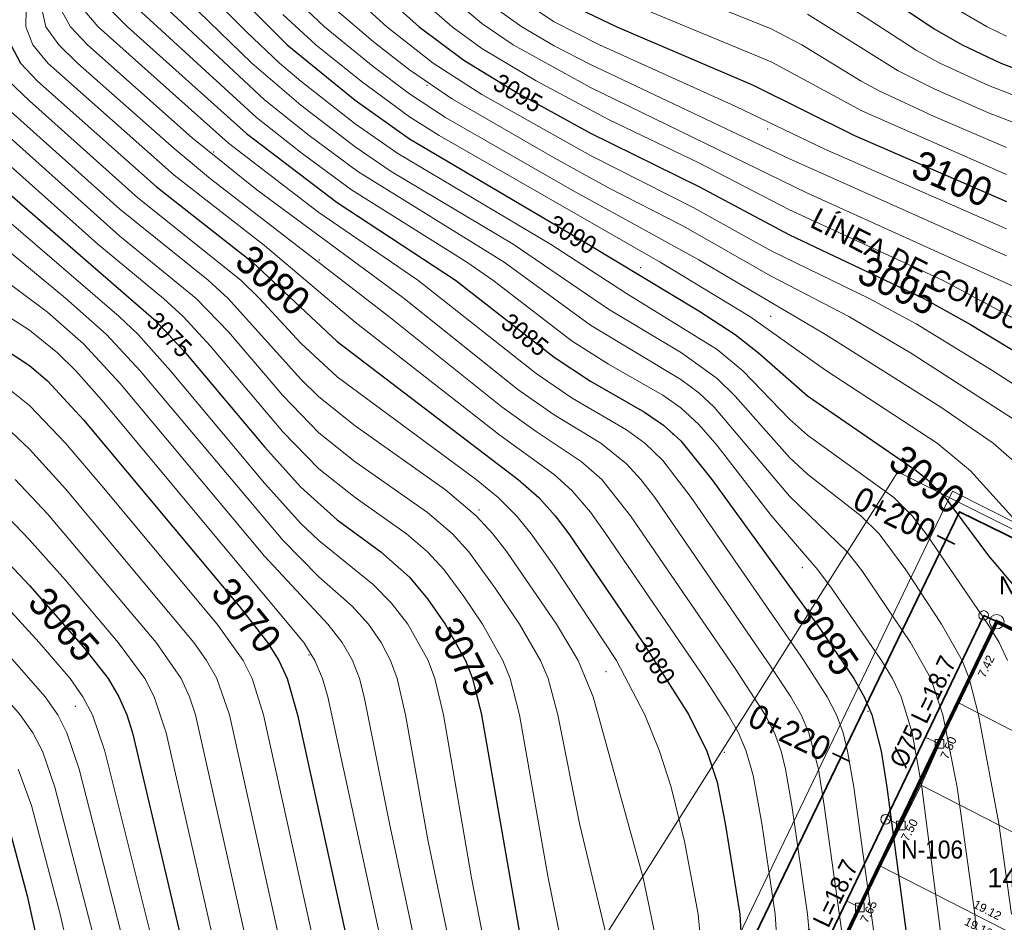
# Model space of a CAD drawing. Header units: metres. Extents: x 295850 to 310263, y 8095845 to 8104014.
# Tile 27 of 77: x 296105 to 296186, y 8096427 to 8096502. Entities that reach past the tile are written whole.
import ezdxf
from ezdxf.enums import TextEntityAlignment as Align

# ---------------------------------------------------------------- set-up
doc = ezdxf.new("R2010")
doc.units = ezdxf.units.M
doc.linetypes.add('CENTER', pattern=[5.08, 3.175, -0.635, 0.635, -0.635])
for name, color, linetype, lineweight in [('ALIN-LC', 8, 'CENTER', 13), ('ALIN-PNORTE', 8, 'CENTER', 13), ('ALIN-POESTE', 8, 'CENTER', 13), ('AP-CONEX', 150, 'Continuous', 18), ('AP-LC', 134, 'Continuous', 35), ('AP-LC-TXT', 134, 'Continuous', 18), ('AP-NODOS', 1, 'Continuous', 18), ('AP-NODOS-TXT', 1, 'Continuous', 18), ('AP-RED-075', 5, 'Continuous', 35), ('AP-RED-TXT', 5, 'Continuous', 18), ('C-TOPO-MAJR', 33, 'Continuous', 25), ('C-TOPO-MINR', 253, 'Continuous', 13), ('C-TOPO-PNTS', 8, 'Continuous', 9), ('C-TOPO-TEXT', 33, 'Continuous', 13), ('C-TOPO-TEXT-500', 33, 'Continuous', 13), ('LOTE', 7, 'Continuous', 18), ('LOTE_MEDIDAS', 8, 'Continuous', 13), ('LOTE_NUMERO', 8, 'Continuous', 13), ('MANZANA', 3, 'Continuous', 25), ('PERIMETRO', 1, 'Continuous', 35), ('RELIEVE_LIMITE', 6, 'Continuous', 18), ('VERTICES', 1, 'Continuous', 13), ('VIA_BORDE', 8, 'Continuous', 18)]:
    doc.layers.add(name, color=color, linetype=linetype, lineweight=lineweight)
doc.styles.add('ARIAL', font='arial.ttf')

# ---------------------------------------------------------------- blocks, each defined once
blk = doc.blocks.new('PUNTOS_TOPOGRAFICOS')
at = {"layer": 'C-TOPO-PNTS'}
for p in [(296138.451, 8096496.063, 3093.014), (296166.685, 8096492.449, 3098.848), (296120.774, 8096490.536, 3083.166), (296129.524, 8096481.609, 3081.981), (296156.163, 8096480.972, 3090.284), (296166.933, 8096476.933, 3091.44), (296107.384, 8096474.276, 3070.696), (296158.856, 8096467.156, 3084.656), (296142.773, 8096460.886, 3078.012), (296169.554, 8096456.103, 3085.676), (296128.674, 8096448.877, 3070.732), (296184.362, 8096448.877, 3088.476), (296153.294, 8096447.495, 3078.45), (296109.297, 8096444.626, 3063.464), (296175.009, 8096444.201, 3084.794), (296163.107, 8096440.8, 3080.154)]:
    blk.add_point(p, dxfattribs=at)
blk = doc.blocks.new('CURVAS_NIVEL')
at = {"layer": 'C-TOPO-MAJR'}
for points, elevation in [([(296112.128, 8096502.42), (296113.625, 8096500.92), (296123.494, 8096492.082), (296130.994, 8096486.366), (296140.808, 8096479.92), (296148.994, 8096473.539), (296151.994, 8096471.565), (296156.494, 8096469.002), (296158.064, 8096467.92), (296159.494, 8096466.617), (296162.069, 8096463.42), (296170.772, 8096451.42), (296173.826, 8096446.92), (296174.679, 8096445.42), (296175.332, 8096443.92), (296176.103, 8096440.92), (296176.573, 8096437.92), (296178.373, 8096424.42)], 3085), ([(296120.922, 8096505.42), (296126.866, 8096499.42), (296132.494, 8096494.832), (296136.994, 8096491.626), (296151.819, 8096482.92), (296160.994, 8096477.394), (296163.994, 8096475.443), (296165.921, 8096473.92), (296169.994, 8096470.347), (296178.994, 8096464.163), (296179.91, 8096463.42), (296181.398, 8096461.92), (296184.994, 8096457.098), (296188.534, 8096452.92)], 3090), ([(296134.458, 8096503.92), (296137.806, 8096500.92), (296141.494, 8096498.153), (296145.994, 8096495.436), (296151.994, 8096492.114), (296160.994, 8096487.681), (296168.494, 8096483.682), (296179.627, 8096478.42), (296183.494, 8096476.271), (296193.994, 8096469.913)], 3095), ([(296150.494, 8096502.673), (296154.19, 8096500.92), (296165.494, 8096496.073), (296173.881, 8096491.92), (296186.494, 8096486.436)], 3100), ([(296172.994, 8096505.772), (296180.494, 8096500.758), (296182.824, 8096499.42), (296186.008, 8096497.92), (296187.994, 8096497.16)], 3105), ([(296103.95, 8096499.42), (296104.763, 8096497.92), (296106.181, 8096496.42), (296115.994, 8096487.685), (296123.979, 8096481.42), (296130.994, 8096474.851), (296146.004, 8096463.42), (296147.731, 8096461.92), (296149.076, 8096460.42), (296150.198, 8096458.92), (296156.357, 8096449.92), (296160.154, 8096443.92), (296161.658, 8096440.92), (296162.494, 8096438.347), (296163.176, 8096434.92), (296164.375, 8096427.42), (296164.54, 8096424.42)], 3080), ([(296097.994, 8096492.14), (296115.994, 8096476.541), (296118.437, 8096473.92), (296124.994, 8096466.114), (296127.994, 8096462.771), (296130.994, 8096460.08), (296134.616, 8096457.42), (296136.994, 8096455.33), (296138.494, 8096453.536), (296139.966, 8096451.42), (296141.648, 8096448.42), (296142.232, 8096446.92), (296142.969, 8096443.92), (296146.901, 8096421.42)], 3075), ([(296102.494, 8096474.813), (296105.494, 8096472.849), (296106.994, 8096471.578), (296109.994, 8096468.347), (296122.881, 8096452.92), (296125.24, 8096449.92), (296126.175, 8096448.42), (296126.859, 8096446.92), (296127.718, 8096443.92), (296132.671, 8096421.42)], 3070), ([(296102.494, 8096457.811), (296105.494, 8096454.633), (296109.994, 8096449.522), (296112.015, 8096446.92), (296112.914, 8096445.42), (296113.568, 8096443.92), (296114.042, 8096442.42), (296120.079, 8096416.92)], 3065), ([(296103.704, 8096434.92), (296105.301, 8096428.92), (296106.313, 8096424.42), (296109.376, 8096406.42), (296109.957, 8096401.92), (296110.537, 8096395.92), (296111.184, 8096385.42), (296111.502, 8096382.42), (296112.368, 8096379.42), (296114.265, 8096374.92), (296115.937, 8096370.42), (296118.383, 8096362.92), (296120.67, 8096353.92), (296123.229, 8096344.92), (296124.798, 8096335.92), (296125.005, 8096332.92), (296124.868, 8096329.92), (296124.428, 8096326.92), (296122.54, 8096317.92), (296121.796, 8096314.92), (296121.269, 8096313.42), (296119.936, 8096310.42), (296111.034, 8096292.42), (296109.994, 8096290.603)], 3060)]:
    blk.add_lwpolyline(points, dxfattribs=dict(at, elevation=elevation))
at = {"layer": 'C-TOPO-MINR'}
for points, elevation in [([(296106.523, 8096502.42), (296106.861, 8096500.92), (296107.937, 8096499.42), (296109.484, 8096497.92), (296117.494, 8096490.828), (296120.494, 8096488.32), (296135.293, 8096476.92), (296144.679, 8096469.42), (296147.494, 8096467.381), (296151.23, 8096464.92), (296152.936, 8096463.42), (296155.312, 8096460.42), (296163.994, 8096447.76), (296166.486, 8096443.92), (296167.247, 8096442.42), (296167.798, 8096440.92), (296168.18, 8096439.42), (296168.705, 8096436.42), (296170.006, 8096427.42), (296170.268, 8096424.42)], 3082), ([(296108.062, 8096502.42), (296108.896, 8096500.92), (296110.321, 8096499.42), (296118.994, 8096491.717), (296124.337, 8096487.42), (296136.567, 8096478.42), (296145.994, 8096470.883), (296148.994, 8096468.774), (296152.853, 8096466.42), (296154.994, 8096464.71), (296156.188, 8096463.42), (296157.328, 8096461.92), (296166.994, 8096447.858), (296168.603, 8096445.42), (296169.455, 8096443.92), (296170.115, 8096442.42), (296170.893, 8096439.42), (296171.372, 8096436.42), (296172.837, 8096425.92)], 3083), ([(296109.93, 8096502.42), (296111.196, 8096500.92), (296121.994, 8096491.28), (296129.494, 8096485.525), (296137.705, 8096479.92), (296147.494, 8096472.208), (296150.494, 8096470.168), (296154.994, 8096467.522), (296156.522, 8096466.42), (296157.994, 8096464.991), (296160.34, 8096461.92), (296169.691, 8096448.42), (296171.624, 8096445.42), (296172.387, 8096443.92), (296172.94, 8096442.42), (296173.318, 8096440.92), (296173.823, 8096437.92), (296175.492, 8096425.92)], 3084), ([(296114.494, 8096502.411), (296124.321, 8096493.42), (296128.116, 8096490.42), (296132.186, 8096487.42), (296141.76, 8096481.42), (296143.908, 8096479.92), (296150.494, 8096474.877), (296153.494, 8096472.964), (296157.994, 8096470.395), (296159.494, 8096469.342), (296160.994, 8096467.975), (296162.494, 8096466.228), (296166.994, 8096460.433), (296170.841, 8096455.92), (296171.973, 8096454.42), (296176.13, 8096448.42), (296177.041, 8096446.92), (296177.766, 8096445.42), (296178.673, 8096442.42), (296179.461, 8096437.92), (296181.206, 8096424.42)], 3086), ([(296116.913, 8096502.42), (296124.994, 8096494.878), (296128.689, 8096491.92), (296132.723, 8096488.92), (296144.85, 8096481.42), (296151.994, 8096476.216), (296159.494, 8096471.707), (296160.994, 8096470.589), (296162.247, 8096469.42), (296168.494, 8096462.044), (296173.275, 8096457.42), (296174.494, 8096455.881), (296178.541, 8096449.92), (296180.225, 8096446.92), (296181.208, 8096443.92), (296182.396, 8096437.92), (296183.85, 8096427.42), (296184.242, 8096422.92)], 3087), ([(296117.753, 8096503.92), (296123.939, 8096497.92), (296127.994, 8096494.422), (296132.494, 8096490.974), (296135.494, 8096488.926), (296145.601, 8096482.92), (296153.494, 8096477.541), (296159.545, 8096473.92), (296162.494, 8096471.786), (296163.994, 8096470.309), (296168.494, 8096465.234), (296169.994, 8096463.855), (296174.415, 8096460.42), (296175.946, 8096458.92), (296178.151, 8096455.92), (296181.089, 8096451.42), (296182.817, 8096448.42), (296183.406, 8096446.92), (296184.18, 8096443.92), (296185.84, 8096434.92), (296186.904, 8096427.42)], 3088), ([(296118.638, 8096505.42), (296123.494, 8096500.514), (296126.216, 8096497.92), (296127.994, 8096496.408), (296132.494, 8096492.891), (296136.022, 8096490.42), (296148.69, 8096482.92), (296154.994, 8096478.833), (296162.494, 8096474.197), (296164.619, 8096472.42), (296168.494, 8096468.418), (296169.994, 8096467.098), (296177.157, 8096461.92), (296178.666, 8096460.42), (296179.833, 8096458.92), (296184.941, 8096451.42), (296185.875, 8096449.92), (296186.575, 8096448.42)], 3089), ([(296126.494, 8096501.945), (296129.249, 8096499.42), (296132.985, 8096496.42), (296136.994, 8096493.472), (296139.475, 8096491.92), (296157.777, 8096481.42), (296165.214, 8096476.92), (296171.494, 8096472.473), (296180.727, 8096466.42), (296183.494, 8096464.127), (296187.994, 8096459.176)], 3091), ([(296127.994, 8096502.762), (296129.964, 8096500.92), (296133.994, 8096497.631), (296136.994, 8096495.372), (296139.996, 8096493.42), (296150.494, 8096487.384), (296160.994, 8096481.622), (296171.495, 8096475.42), (296181.045, 8096469.42), (296185.372, 8096466.42), (296193.982, 8096458.92)], 3092), ([(296130.804, 8096502.42), (296133.994, 8096499.694), (296136.994, 8096497.344), (296140.566, 8096494.92), (296148.994, 8096490.062), (296153.494, 8096487.584), (296159.653, 8096484.42), (296166.994, 8096480.256), (296173.412, 8096476.92), (296178.517, 8096473.92), (296187.843, 8096467.92)], 3093), ([(296131.823, 8096503.92), (296135.13, 8096500.92), (296138.954, 8096497.92), (296142.994, 8096495.323), (296151.994, 8096490.247), (296160.575, 8096485.92), (296166.994, 8096482.355), (296175.092, 8096478.42), (296178.994, 8096476.3), (296185.355, 8096472.42), (296193.994, 8096466.829)], 3094), ([(296137.121, 8096503.92), (296140.53, 8096500.92), (296142.994, 8096499.129), (296147.494, 8096496.431), (296153.494, 8096493.229), (296160.994, 8096489.638), (296168.494, 8096485.763), (296181.193, 8096479.92), (296192.494, 8096473.873)], 3096), ([(296139.793, 8096503.92), (296142.994, 8096501.182), (296145.584, 8096499.42), (296151.994, 8096495.879), (296169.994, 8096487.145), (296190.994, 8096477.632)], 3097), ([(296144.22, 8096502.42), (296146.325, 8096500.92), (296148.994, 8096499.346), (296151.994, 8096497.792), (296168.494, 8096489.97), (296186.494, 8096481.942)], 3098), ([(296145.994, 8096503.337), (296148.994, 8096501.335), (296152.751, 8096499.42), (296163.994, 8096494.347), (296171.494, 8096490.76), (296186.494, 8096484.191)], 3099), ([(296153.494, 8096503.632), (296166.994, 8096498.016), (296174.494, 8096493.95), (296186.494, 8096488.685)], 3101), ([(296155.401, 8096505.42), (296166.994, 8096500.757), (296169.529, 8096499.42), (296174.443, 8096496.42), (296175.994, 8096495.6), (296180.494, 8096493.498), (296186.494, 8096490.935)], 3102), ([(296169.994, 8096501.97), (296177.494, 8096497.281), (296180.494, 8096495.782), (296184.994, 8096493.793), (296187.994, 8096492.635)], 3103), ([(296171.494, 8096503.885), (296178.994, 8096498.998), (296180.96, 8096497.92), (296184.994, 8096496.051), (296187.994, 8096494.89)], 3104), ([(296182.324, 8096502.42), (296184.872, 8096500.92), (296186.494, 8096500.143)], 3106), ([(296105.231, 8096502.42), (296105.205, 8096500.92), (296105.768, 8096499.42), (296107.032, 8096497.92), (296117.494, 8096488.619), (296124.994, 8096482.81), (296132.494, 8096476.464), (296144.494, 8096467.077), (296148.994, 8096463.835), (296150.494, 8096462.477), (296151.994, 8096460.71), (296153.28, 8096458.92), (296161.481, 8096446.92), (296163.428, 8096443.92), (296164.267, 8096442.42), (296164.912, 8096440.92), (296165.494, 8096438.904), (296166.201, 8096434.92), (296167.308, 8096427.42), (296167.496, 8096424.42)], 3081), ([(296103.803, 8096496.42), (296105.494, 8096494.78), (296114.494, 8096486.752), (296123.012, 8096479.92), (296124.575, 8096478.42), (296127.994, 8096474.704), (296130.994, 8096471.935), (296142.539, 8096463.42), (296144.355, 8096461.92), (296145.867, 8096460.42), (296147.089, 8096458.92), (296148.994, 8096456.228), (296154.159, 8096448.42), (296156.504, 8096443.92), (296157.714, 8096440.92), (296158.679, 8096437.92), (296159.806, 8096433.42), (296160.918, 8096427.42), (296161.209, 8096424.42)], 3079), ([(296103.994, 8096493.88), (296112.994, 8096485.821), (296120.302, 8096479.92), (296121.962, 8096478.42), (296127.994, 8096471.726), (296129.494, 8096470.258), (296132.494, 8096467.85), (296139.994, 8096462.556), (296142.539, 8096460.42), (296143.923, 8096458.92), (296145.077, 8096457.42), (296149.189, 8096451.42), (296150.976, 8096448.42), (296152.239, 8096445.42), (296156.377, 8096430.42), (296157.311, 8096425.92)], 3078), ([(296102.002, 8096493.42), (296112.994, 8096483.585), (296119.311, 8096478.42), (296121.994, 8096475.639), (296126.494, 8096470.372), (296129.494, 8096467.284), (296132.494, 8096464.892), (296138.494, 8096460.692), (296140.561, 8096458.92), (296141.912, 8096457.42), (296144.095, 8096454.42), (296146.116, 8096451.42), (296147.852, 8096448.42), (296148.488, 8096446.92), (296149.307, 8096443.92), (296151.097, 8096434.92), (296153.616, 8096424.42)], 3077), ([(296101.052, 8096491.92), (296111.181, 8096482.92), (296116.618, 8096478.42), (296118.24, 8096476.92), (296120.494, 8096474.455), (296126.494, 8096467.379), (296129.494, 8096464.308), (296132.494, 8096461.929), (296136.745, 8096458.92), (296138.506, 8096457.42), (296139.868, 8096455.92), (296141.494, 8096453.72), (296143.043, 8096451.42), (296144.749, 8096448.42), (296145.357, 8096446.92), (296146.125, 8096443.92), (296148.501, 8096430.42), (296150.026, 8096422.92)], 3076), ([(296103.994, 8096484.637), (296112.946, 8096476.92), (296114.519, 8096475.42), (296117.199, 8096472.42), (296124.994, 8096463.115), (296127.994, 8096459.784), (296129.494, 8096458.355), (296133.994, 8096454.708), (296135.494, 8096453.193), (296136.855, 8096451.42), (296138.543, 8096448.42), (296139.106, 8096446.92), (296139.815, 8096443.92), (296142.152, 8096430.42), (296144.18, 8096419.92)], 3074), ([(296103.994, 8096482.173), (296108.494, 8096478.452), (296111.899, 8096475.42), (296114.677, 8096472.42), (296126.494, 8096458.387), (296129.494, 8096455.356), (296132.243, 8096452.92), (296133.611, 8096451.42), (296134.648, 8096449.92), (296135.423, 8096448.42), (296135.975, 8096446.92), (296136.666, 8096443.92), (296138.563, 8096433.42), (296141.355, 8096419.92)], 3073), ([(296102.494, 8096480.624), (296106.994, 8096477.288), (296109.994, 8096474.644), (296112.994, 8096471.386), (296124.994, 8096457.053), (296130.237, 8096451.42), (296131.42, 8096449.92), (296132.273, 8096448.42), (296132.85, 8096446.92), (296133.25, 8096445.42), (296135.337, 8096434.92), (296138.563, 8096419.92)], 3072), ([(296100.994, 8096478.673), (296105.494, 8096475.8), (296107.815, 8096473.92), (296109.349, 8096472.42), (296111.494, 8096469.998), (296128.252, 8096449.92), (296129.166, 8096448.42), (296129.798, 8096446.92), (296130.236, 8096445.42), (296135.463, 8096421.42)], 3071), ([(296103.994, 8096470.75), (296105.494, 8096469.541), (296108.494, 8096466.423), (296111.494, 8096462.903), (296121.051, 8096451.42), (296123.202, 8096448.42), (296123.956, 8096446.92), (296124.901, 8096443.92), (296129.878, 8096421.42)], 3069), ([(296103.994, 8096467.355), (296105.494, 8096465.938), (296108.494, 8096462.655), (296119.119, 8096449.92), (296120.184, 8096448.42), (296121.029, 8096446.92), (296122.087, 8096443.92), (296127.086, 8096421.42)], 3068), ([(296104.316, 8096463.42), (296106.994, 8096460.565), (296115.994, 8096449.924), (296118.063, 8096446.92), (296118.761, 8096445.42), (296119.26, 8096443.92), (296124.311, 8096421.42)], 3067), ([(296102.494, 8096461.526), (296105.494, 8096458.425), (296108.494, 8096455.071), (296112.857, 8096449.92), (296115.059, 8096446.92), (296115.851, 8096445.42), (296116.84, 8096442.42), (296122.294, 8096418.42)], 3066), ([(296102.494, 8096454.06), (296106.314, 8096449.92), (296108.88, 8096446.92), (296109.935, 8096445.42), (296110.727, 8096443.92), (296111.736, 8096440.92), (296116.985, 8096419.92)], 3064), ([(296102.494, 8096450.289), (296106.817, 8096445.42), (296107.842, 8096443.92), (296108.608, 8096442.42), (296109.612, 8096439.42), (296114.233, 8096421.42)], 3063), ([(296102.494, 8096446.498), (296104.736, 8096443.92), (296105.79, 8096442.42), (296106.57, 8096440.92), (296107.615, 8096437.92), (296111.489, 8096422.92)], 3062), ([(296104.568, 8096439.42), (296105.659, 8096436.42), (296108.039, 8096427.42), (296109.061, 8096422.92)], 3061)]:
    blk.add_lwpolyline(points, dxfattribs=dict(at, elevation=elevation))
at = {"layer": 'C-TOPO-TEXT', "style": 'ARIAL', "width": 0.9}
for s, rotation, p in [('3100', -23.60767, (296181.994, 8096488.347)), ('3080', -41.60633, (296125.69, 8096479.92)), ('3095', -26.17139, (296177.494, 8096479.481)), ('3090', -39.05761, (296179.91, 8096463.42)), ('3070', -50.75414, (296123.494, 8096452.17)), ('3065', -48.5515, (296108.363, 8096451.42)), ('3085', -55.39946, (296171.494, 8096450.374)), ('3075', -62.92936, (296141.494, 8096448.719))]:
    blk.add_text(s, height=2.4, rotation=rotation, dxfattribs=at).set_placement(p, align=Align.MIDDLE_CENTER)
at = {"layer": 'C-TOPO-TEXT-500', "style": 'ARIAL', "width": 0.9}
for s, rotation, p in [('3095', -29.90617, (296145.994, 8096495.436)), ('3090', -30.92716, (296150.494, 8096483.708)), ('3075', -45.37252, (296117.101, 8096475.42)), ('3085', -38.55172, (296146.575, 8096475.42)), ('3080', -56.46369, (296157.349, 8096448.42))]:
    blk.add_text(s, height=1.5, rotation=rotation, dxfattribs=at).set_placement(p, align=Align.MIDDLE_CENTER)
blk = doc.blocks.new('NODO')
blk.add_circle((0, 0), 0.5)
blk = doc.blocks.new('CONEX')
blk.add_lwpolyline([(-0.3, -0.3), (0.3, -0.3), (0.3, 0.3), (-0.3, 0.3)], close=True)

msp = doc.modelspace()

# ---------------------------------------------------------------- linework, layer by layer
at = {"layer": 'ALIN-LC'}
msp.add_lwpolyline([(296359.4, 8096375.6), (296338.813, 8096379.727), (296251.077, 8096423.018), (296245.632, 8096427.697), (296239.646, 8096432.842), (296182.6, 8096460.751), (296163.706, 8096421.63), (296158.692, 8096418.716), (296152.21, 8096414.95), (296133.2, 8096376.755), (296127.6, 8096348.3)], dxfattribs=at)
at = {"layer": 'ALIN-PNORTE'}
msp.add_lwpolyline([(296184.602, 8096452.151), (296217.583, 8096436.892), (296223.841, 8096434.354), (296236.83, 8096427.985), (296248.26, 8096418.163), (296333.913, 8096375.927)], dxfattribs=at)
at = {"layer": 'ALIN-POESTE'}
msp.add_lwpolyline([(296140, 8096377.827), (296156.845, 8096411.694), (296168.35, 8096418.369), (296184.602, 8096452.151)], dxfattribs=at)
at = {"layer": 'AP-CONEX'}
for p, q in [((296180.943, 8096441.513), (296179.758, 8096442.083)), ((296177.727, 8096434.74), (296176.507, 8096435.326)), ((296174.341, 8096427.966), (296173.225, 8096428.503))]:
    msp.add_line(p, q, dxfattribs=at)
at = {"layer": 'AP-LC'}
for p, q in [((296180.754, 8096458.767), (296182.195, 8096458.071)), ((296172.056, 8096440.758), (296173.497, 8096440.062))]:
    msp.add_line(p, q, dxfattribs=at)
msp.add_lwpolyline([(296359.4, 8096375.6), (296338.813, 8096379.727), (296251.077, 8096423.018), (296245.632, 8096427.697), (296239.646, 8096432.842), (296182.6, 8096460.751), (296163.706, 8096421.63), (296158.692, 8096418.716), (296152.21, 8096414.95), (296133.2, 8096376.755), (296127.6, 8096348.3)], dxfattribs=at)
at = {"layer": 'AP-RED-075'}
for points in [[(296168.35, 8096418.369), (296176.476, 8096435.26), (296184.602, 8096452.151)], [(296184.602, 8096452.151), (296201.093, 8096444.521), (296210.204, 8096440.306)]]:
    msp.add_lwpolyline(points, dxfattribs=at)
at = {"layer": 'LOTE'}
for points in [[(296185.683, 8096451.631), (296202.697, 8096443.334), (296199.396, 8096436.222), (296182.467, 8096444.942)], [(296182.467, 8096444.942), (296199.396, 8096436.222), (296196.264, 8096429.448), (296179.419, 8096438.084)], [(296179.419, 8096438.084), (296196.264, 8096429.448), (296193.048, 8096422.675), (296176.034, 8096431.395)], [(296176.034, 8096431.395), (296193.048, 8096422.675), (296190, 8096415.986), (296172.648, 8096424.537)]]:
    msp.add_lwpolyline(points, close=True, dxfattribs=at)
at = {"layer": 'MANZANA', "const_width": 0.15}
msp.add_lwpolyline([(296185.683, 8096451.631), (296217.087, 8096435.798), (296223.351, 8096433.258), (296236.302, 8096426.908), (296219.627, 8096392.533), (296213.109, 8096396.428), (296169.431, 8096417.849)], close=True, dxfattribs=at)
at = {"layer": 'PERIMETRO', "const_width": 0.3}
msp.add_lwpolyline([(296265.427, 8096276.963), (296281.752, 8096304.049), (296283.875, 8096303.033), (296294.543, 8096317.769), (296308.606, 8096345.324), (296312.825, 8096343.504), (296332.214, 8096375.432), (296264.572, 8096409.135), (296234.578, 8096423.306), (296236.309, 8096426.91), (296223.358, 8096433.261), (296185.681, 8096451.638), (296164.623, 8096407.863), (296157.917, 8096411.167), (296153.336, 8096402.648), (296141.068, 8096377.291), (296157.574, 8096368.4), (296211.34, 8096342.737), (296209.715, 8096339.403), (296197.955, 8096315.916), (296188.131, 8096295.586), (296190.431, 8096294.459), (296146.17, 8096204.361)], dxfattribs=at)
at = {"layer": 'RELIEVE_LIMITE'}
msp.add_lwpolyline([(296115.65, 8096366.01), (296176.971, 8096325.37), (296108.687, 8096234.143), (296106.182, 8096184.136), (296077.64, 8096132.804), (296066.776, 8096089.62), (296027.769, 8096057.44), (296056.246, 8096026.731), (296130.241, 8096093.038), (296162.96, 8096140.437), (296205.699, 8096196.476), (296276.908, 8096267.406), (296355.027, 8096375.385), (296177.488, 8096464.039)], close=True, dxfattribs=at)
at = {"layer": 'VERTICES'}
msp.add_circle((296185.681, 8096451.638), 0.6, dxfattribs=at)
at = {"layer": 'VIA_BORDE'}
msp.add_lwpolyline([(296179.731, 8096290.774), (296177.406, 8096291.902), (296198.996, 8096335.756), (296198.966, 8096335.77), (296200.598, 8096339.138), (296161.336, 8096358.43), (296154.254, 8096361.108), (296130.463, 8096373.922), (296154.332, 8096421.912), (296160.918, 8096418.606), (296182.007, 8096462.444), (296220.397, 8096443.089), (296226.619, 8096440.566), (296246.977, 8096430.584), (296245.33, 8096427.189), (296343.578, 8096378.743), (296315.877, 8096333.127), (296312.205, 8096334.914), (296301.389, 8096313.59), (296286.402, 8096292.889), (296284.827, 8096293.661), (296272.057, 8096272.476)], dxfattribs=at)
msp.add_lwpolyline([(296223.351, 8096433.258), (296217.087, 8096435.798), (296185.683, 8096451.631), (296169.431, 8096417.849), (296213.109, 8096396.428), (296219.627, 8096392.533), (296236.302, 8096426.908), (296223.351, 8096433.258)], close=True, dxfattribs=at)

# ---------------------------------------------------------------- block references
at = {"layer": 'AP-CONEX', "xscale": 1.2, "yscale": 1.2}
for p in [(296180.943, 8096441.513), (296177.727, 8096434.74), (296174.341, 8096427.966)]:
    msp.add_blockref('CONEX', p, dxfattribs=at)
at = {"layer": 'AP-NODOS', "xscale": 0.8, "yscale": 0.8}
for p in [(296184.602, 8096452.151), (296176.476, 8096435.26)]:
    msp.add_blockref('NODO', p, dxfattribs=at)
at = {"layer": 'C-TOPO-MAJR'}
msp.add_blockref('CURVAS_NIVEL', (0, 0), dxfattribs=at)
at = {"layer": 'C-TOPO-PNTS'}
msp.add_blockref('PUNTOS_TOPOGRAFICOS', (0, 0), dxfattribs=at)

# ---------------------------------------------------------------- texts
at = {"layer": 'AP-LC-TXT', "style": 'ARIAL', "width": 0.9}
msp.add_text('LÍNEA DE CONDUCCIÓN PVC Ø63 mm (2") C-10  L=325.82 m  Qmd=3.60 l/s', height=1.8, rotation=-27, dxfattribs=at).set_placement((296205, 8096466), align=Align.BOTTOM_CENTER)
for s, p in [('0+200', (296180.394, 8096458.941)), ('0+220', (296171.696, 8096440.932))]:
    msp.add_text(s, height=2, rotation=334.22103, dxfattribs=at).set_placement(p, align=Align.MIDDLE_RIGHT)
at = {"layer": 'AP-NODOS-TXT', "style": 'ARIAL', "width": 0.9}
for s, p in [('N-107', (296188.451, 8096454.651)), ('N-106', (296180.325, 8096432.76))]:
    msp.add_text(s, height=1.5, dxfattribs=at).set_placement(p, align=Align.MIDDLE_CENTER)
at = {"layer": 'AP-RED-TXT', "style": 'ARIAL', "width": 0.9}
for p in [(296179.547, 8096444.183), (296171.421, 8096427.292)]:
    msp.add_text('Ø75 L=18.7', height=1.5, rotation=64.30851, dxfattribs=at).set_placement(p, align=Align.MIDDLE_CENTER)
at = {"layer": 'LOTE_MEDIDAS', "style": 'ARIAL'}
for s, rotation, p in [('7.42', 64.31763, (296184.796, 8096447.94)), ('7.50', 66.0428, (296181.674, 8096441.188)), ('7.50', 63.15137, (296178.44, 8096434.379)), ('7.65', 63.72415, (296175.058, 8096427.612)), ('19.12', -27.13824, (296184.905, 8096427.747)), ('19.12', 332.86176, (296184.176, 8096426.323))]:
    msp.add_text(s, height=0.7, rotation=rotation, dxfattribs=at).set_placement(p, align=Align.MIDDLE_CENTER)
at = {"layer": 'LOTE_NUMERO', "style": 'ARIAL'}
msp.add_text('14', height=1.6, dxfattribs=at).set_placement((296186.149, 8096430.422), align=Align.MIDDLE_CENTER)

doc.saveas('drawing.dxf')
